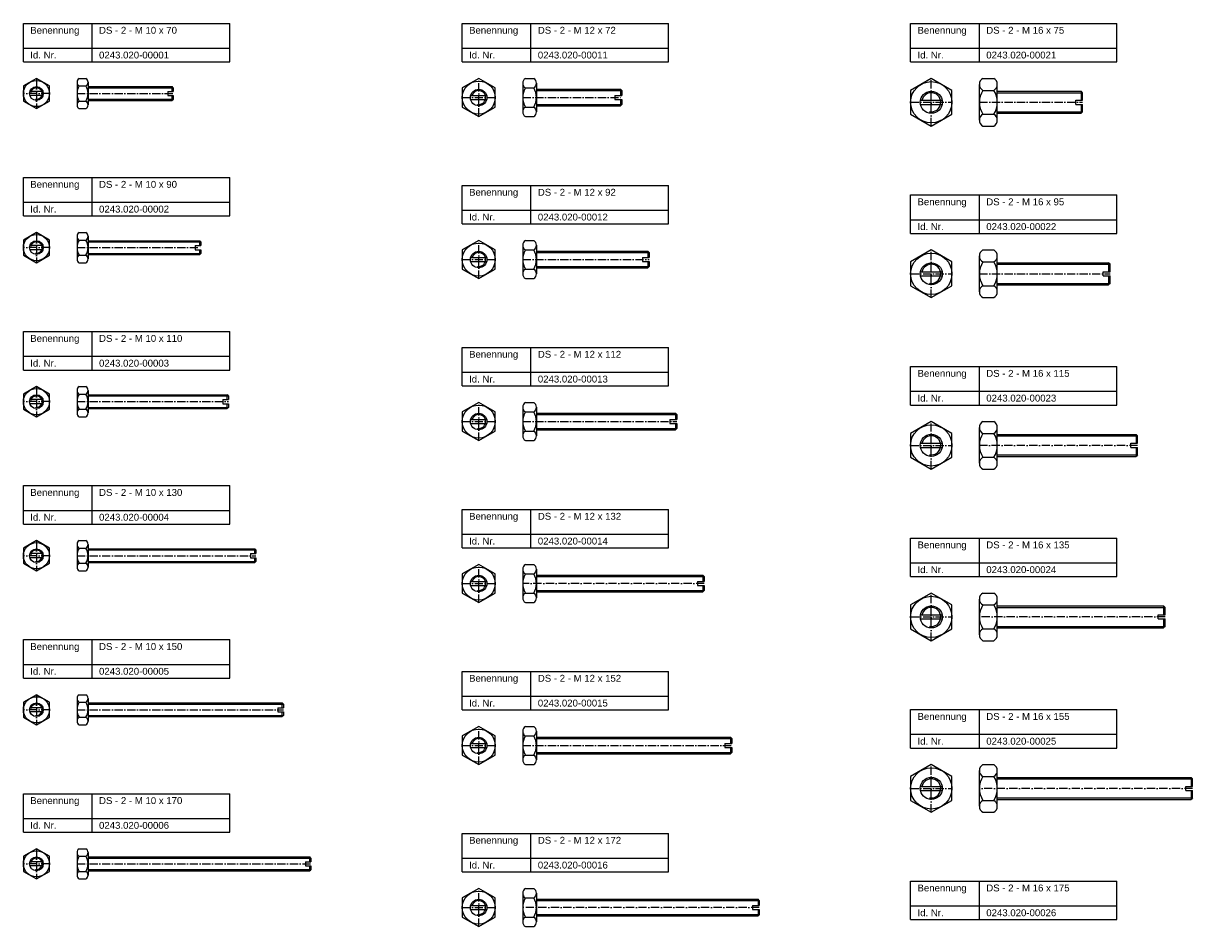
# Model space of a CAD drawing. Header units: millimetres. Extents: x 77 to 1863, y 1386 to 2936.
# Tile 2 of 4: x 77 to 927, y 2280 to 2936. Entities that reach past the tile are written whole.
import ezdxf

# ---------------------------------------------------------------- set-up
doc = ezdxf.new("R2010")
doc.units = ezdxf.units.MM
doc.header["$LTSCALE"] = 0.5
doc.linetypes.add('achse', pattern=[18, 12, -3, 0, -3])
doc.layers.add('HALFEN', color=2, linetype='CONTINUOUS')
doc.styles.add('ARIAL50', font='ARIAL.TTF', dxfattribs={"height": 5})

msp = doc.modelspace()

# ---------------------------------------------------------------- linework, layer by layer
at = {"layer": 'HALFEN'}
for p, q in [((77.25, 2936.25), (227.25, 2936.25)), ((77.25, 2908.25), (77.25, 2936.25)), ((127.25, 2908.25), (127.25, 2936.25)), ((227.25, 2908.25), (227.25, 2936.25)), ((396.25, 2936.25), (546.25, 2936.25)), ((396.25, 2908.25), (396.25, 2936.25)), ((446.25, 2908.25), (446.25, 2936.25)), ((546.25, 2908.25), (546.25, 2936.25)), ((722.25, 2936.25), (872.25, 2936.25)), ((722.25, 2908.25), (722.25, 2936.25)), ((772.25, 2908.25), (772.25, 2936.25)), ((872.25, 2908.25), (872.25, 2936.25)), ((77.25, 2918.25), (227.25, 2918.25)), ((396.25, 2918.25), (546.25, 2918.25)), ((722.25, 2918.25), (872.25, 2918.25)), ((77.25, 2908.25), (227.25, 2908.25)), ((396.25, 2908.25), (546.25, 2908.25)), ((722.25, 2908.25), (872.25, 2908.25)), ((86.75, 2896.25), (77.25, 2890.77)), ((77.25, 2890.77), (77.25, 2879.8)), ((96.25, 2890.77), (86.75, 2896.25)), ((96.25, 2879.8), (96.25, 2890.77)), ((116.25, 2893.51), (116.25, 2877.05)), ((117.83, 2896.25), (122.67, 2896.25)), ((117.83, 2890.77), (122.67, 2890.77)), ((124.25, 2893.51), (124.25, 2877.05)), ((124.25, 2890.28), (185.44, 2890.28)), ((186.25, 2889.47), (185.44, 2890.28)), ((185.44, 2886.78), (185.44, 2890.28)), ((440.25, 2892.79), (440.25, 2872)), ((442.25, 2896.25), (448.25, 2896.25)), ((450.25, 2892.79), (450.25, 2872)), ((772.25, 2865.94), (772.25, 2891.92)), ((774.75, 2896.25), (782.75, 2896.25)), ((785.25, 2865.94), (785.25, 2891.92)), ((91.52, 2886.78), (81.98, 2886.78)), ((91.52, 2883.78), (81.98, 2883.78)), ((124.25, 2889.47), (186.25, 2889.47)), ((182.25, 2886.78), (186.25, 2886.78)), ((182.25, 2886.78), (182.25, 2883.78)), ((182.25, 2883.78), (186.25, 2883.78)), ((185.44, 2880.28), (185.44, 2883.78)), ((186.25, 2889.47), (186.25, 2886.78)), ((186.25, 2883.78), (186.25, 2881.09)), ((402.44, 2883.89), (414.06, 2883.89)), ((442.25, 2889.32), (448.25, 2889.32)), ((450.25, 2888.39), (511.3, 2888.39)), ((450.25, 2887.45), (512.25, 2887.45)), ((507.25, 2883.89), (512.25, 2883.89)), ((507.25, 2883.89), (507.25, 2880.89)), ((511.3, 2888.39), (511.3, 2883.89)), ((512.25, 2887.45), (511.3, 2888.39)), ((512.25, 2887.45), (512.25, 2883.89)), ((774.75, 2887.59), (782.75, 2887.59)), ((785.25, 2886.93), (846.17, 2886.93)), ((785.25, 2885.85), (847.25, 2885.85)), ((847.25, 2885.85), (846.17, 2886.93)), ((846.17, 2886.93), (846.17, 2880.43)), ((847.25, 2880.43), (847.25, 2885.85)), ((77.25, 2879.8), (86.75, 2874.31)), ((86.75, 2874.31), (96.25, 2879.8)), ((117.83, 2879.8), (122.67, 2879.8)), ((117.83, 2874.31), (122.67, 2874.31)), ((124.25, 2881.09), (186.25, 2881.09)), ((124.25, 2880.28), (185.44, 2880.28)), ((186.25, 2881.09), (185.44, 2880.28)), ((402.44, 2880.89), (414.06, 2880.89)), ((442.25, 2875.47), (448.25, 2875.47)), ((450.25, 2877.34), (512.25, 2877.34)), ((450.25, 2876.39), (511.3, 2876.39)), ((507.25, 2880.89), (512.25, 2880.89)), ((511.3, 2880.89), (511.3, 2876.39)), ((512.25, 2877.34), (511.3, 2876.39)), ((512.25, 2880.89), (512.25, 2877.34)), ((729.39, 2880.43), (745.11, 2880.43)), ((729.39, 2877.43), (745.11, 2877.43)), ((842.25, 2880.43), (847.25, 2880.43)), ((842.25, 2877.43), (842.25, 2880.43)), ((842.25, 2877.43), (847.25, 2877.43)), ((846.17, 2877.43), (846.17, 2870.93)), ((847.25, 2872.01), (847.25, 2877.43)), ((442.25, 2868.54), (448.25, 2868.54)), ((774.75, 2870.27), (782.75, 2870.27)), ((785.25, 2872.01), (847.25, 2872.01)), ((785.25, 2870.93), (846.17, 2870.93)), ((847.25, 2872.01), (846.17, 2870.93)), ((774.75, 2861.61), (782.75, 2861.61)), ((77.25, 2824.31), (227.25, 2824.31)), ((77.25, 2796.31), (77.25, 2824.31)), ((127.25, 2796.31), (127.25, 2824.31)), ((227.25, 2796.31), (227.25, 2824.31)), ((396.25, 2818.54), (546.25, 2818.54)), ((396.25, 2790.54), (396.25, 2818.54)), ((446.25, 2790.54), (446.25, 2818.54)), ((546.25, 2790.54), (546.25, 2818.54)), ((77.25, 2806.31), (227.25, 2806.31)), ((722.25, 2811.61), (872.25, 2811.61)), ((722.25, 2783.61), (722.25, 2811.61)), ((772.25, 2783.61), (772.25, 2811.61)), ((872.25, 2783.61), (872.25, 2811.61)), ((396.25, 2800.54), (546.25, 2800.54)), ((77.25, 2796.31), (227.25, 2796.31)), ((396.25, 2790.54), (546.25, 2790.54)), ((722.25, 2793.61), (872.25, 2793.61)), ((86.75, 2784.31), (77.25, 2778.83)), ((96.25, 2778.83), (86.75, 2784.31)), ((116.25, 2781.57), (116.25, 2765.11)), ((117.83, 2784.31), (122.67, 2784.31)), ((124.25, 2781.57), (124.25, 2765.11)), ((722.25, 2783.61), (872.25, 2783.61)), ((77.25, 2778.83), (77.25, 2767.86)), ((91.52, 2774.84), (81.98, 2774.84)), ((91.52, 2771.84), (81.98, 2771.84)), ((96.25, 2767.86), (96.25, 2778.83)), ((117.83, 2778.83), (122.67, 2778.83)), ((124.25, 2778.34), (205.44, 2778.34)), ((124.25, 2777.53), (206.25, 2777.53)), ((202.25, 2774.84), (206.25, 2774.84)), ((202.25, 2774.84), (202.25, 2771.84)), ((202.25, 2771.84), (206.25, 2771.84)), ((205.44, 2774.84), (205.44, 2778.34)), ((206.25, 2777.53), (205.44, 2778.34)), ((205.44, 2768.34), (205.44, 2771.84)), ((206.25, 2777.53), (206.25, 2774.84)), ((206.25, 2771.84), (206.25, 2769.15)), ((440.25, 2775.07), (440.25, 2754.29)), ((442.25, 2778.54), (448.25, 2778.54)), ((442.25, 2771.61), (448.25, 2771.61)), ((450.25, 2775.07), (450.25, 2754.29)), ((774.75, 2771.61), (782.75, 2771.61)), ((77.25, 2767.86), (86.75, 2762.37)), ((86.75, 2762.37), (96.25, 2767.86)), ((117.83, 2767.86), (122.67, 2767.86)), ((124.25, 2769.15), (206.25, 2769.15)), ((124.25, 2768.34), (205.44, 2768.34)), ((206.25, 2769.15), (205.44, 2768.34)), ((402.44, 2766.18), (414.06, 2766.18)), ((402.44, 2763.18), (414.06, 2763.18)), ((450.25, 2770.68), (531.3, 2770.68)), ((450.25, 2769.73), (532.25, 2769.73)), ((527.25, 2766.18), (527.25, 2763.18)), ((527.25, 2766.18), (532.25, 2766.18)), ((527.25, 2763.18), (532.25, 2763.18)), ((532.25, 2769.73), (531.3, 2770.68)), ((531.3, 2770.68), (531.3, 2766.18)), ((531.3, 2763.18), (531.3, 2758.68)), ((532.25, 2769.73), (532.25, 2766.18)), ((532.25, 2763.18), (532.25, 2759.63)), ((772.25, 2741.3), (772.25, 2767.28)), ((774.75, 2762.95), (782.75, 2762.95)), ((785.25, 2741.3), (785.25, 2767.28)), ((117.83, 2762.37), (122.67, 2762.37)), ((442.25, 2757.75), (448.25, 2757.75)), ((450.25, 2759.63), (532.25, 2759.63)), ((450.25, 2758.68), (531.3, 2758.68)), ((532.25, 2759.63), (531.3, 2758.68)), ((729.39, 2755.79), (745.11, 2755.79)), ((785.25, 2762.29), (866.17, 2762.29)), ((785.25, 2761.21), (867.25, 2761.21)), ((862.25, 2752.79), (862.25, 2755.79)), ((862.25, 2755.79), (867.25, 2755.79)), ((867.25, 2761.21), (866.17, 2762.29)), ((866.17, 2762.29), (866.17, 2755.79)), ((867.25, 2755.79), (867.25, 2761.21)), ((442.25, 2750.82), (448.25, 2750.82)), ((729.39, 2752.79), (745.11, 2752.79)), ((774.75, 2745.63), (782.75, 2745.63)), ((785.25, 2747.37), (867.25, 2747.37)), ((785.25, 2746.29), (866.17, 2746.29)), ((862.25, 2752.79), (867.25, 2752.79)), ((866.17, 2752.79), (866.17, 2746.29)), ((867.25, 2747.37), (866.17, 2746.29)), ((867.25, 2747.37), (867.25, 2752.79)), ((774.75, 2736.97), (782.75, 2736.97)), ((77.25, 2712.37), (227.25, 2712.37)), ((77.25, 2684.37), (77.25, 2712.37)), ((127.25, 2684.37), (127.25, 2712.37)), ((227.25, 2684.37), (227.25, 2712.37)), ((396.25, 2700.82), (546.25, 2700.82)), ((396.25, 2672.82), (396.25, 2700.82)), ((446.25, 2672.82), (446.25, 2700.82)), ((546.25, 2672.82), (546.25, 2700.82)), ((77.25, 2694.37), (227.25, 2694.37)), ((722.25, 2686.97), (872.25, 2686.97)), ((722.25, 2658.97), (722.25, 2686.97)), ((772.25, 2658.97), (772.25, 2686.97)), ((872.25, 2658.97), (872.25, 2686.97)), ((77.25, 2684.37), (227.25, 2684.37)), ((396.25, 2682.82), (546.25, 2682.82)), ((86.75, 2672.37), (77.25, 2666.89)), ((96.25, 2666.89), (86.75, 2672.37)), ((116.25, 2669.63), (116.25, 2653.17)), ((117.83, 2672.37), (122.67, 2672.37)), ((124.25, 2669.63), (124.25, 2653.17)), ((396.25, 2672.82), (546.25, 2672.82)), ((77.25, 2666.89), (77.25, 2655.92)), ((91.52, 2662.9), (81.98, 2662.9)), ((96.25, 2655.92), (96.25, 2666.89)), ((117.83, 2666.89), (122.67, 2666.89)), ((124.25, 2666.4), (225.44, 2666.4)), ((124.25, 2665.59), (226.25, 2665.59)), ((222.25, 2662.9), (226.25, 2662.9)), ((222.25, 2662.9), (222.25, 2659.9)), ((225.44, 2662.9), (225.44, 2666.4)), ((226.25, 2665.59), (225.44, 2666.4)), ((226.25, 2665.59), (226.25, 2662.9)), ((442.25, 2660.82), (448.25, 2660.82)), ((722.25, 2668.97), (872.25, 2668.97)), ((77.25, 2655.92), (86.75, 2650.43)), ((91.52, 2659.9), (81.98, 2659.9)), ((86.75, 2650.43), (96.25, 2655.92)), ((117.83, 2655.92), (122.67, 2655.92)), ((124.25, 2657.21), (226.25, 2657.21)), ((124.25, 2656.4), (225.44, 2656.4)), ((222.25, 2659.9), (226.25, 2659.9)), ((225.44, 2656.4), (225.44, 2659.9)), ((226.25, 2657.21), (225.44, 2656.4)), ((226.25, 2659.9), (226.25, 2657.21)), ((440.25, 2657.36), (440.25, 2636.58)), ((442.25, 2653.9), (448.25, 2653.9)), ((450.25, 2657.36), (450.25, 2636.58)), ((450.25, 2652.97), (551.3, 2652.97)), ((450.25, 2652.02), (552.25, 2652.02)), ((552.25, 2652.02), (551.3, 2652.97)), ((551.3, 2652.97), (551.3, 2648.47)), ((552.25, 2652.02), (552.25, 2648.47)), ((722.25, 2658.97), (872.25, 2658.97)), ((117.83, 2650.43), (122.67, 2650.43)), ((402.44, 2648.47), (414.06, 2648.47)), ((402.44, 2645.47), (414.06, 2645.47)), ((547.25, 2648.47), (552.25, 2648.47)), ((547.25, 2648.47), (547.25, 2645.47)), ((547.25, 2645.47), (552.25, 2645.47)), ((551.3, 2645.47), (551.3, 2640.97)), ((552.25, 2645.47), (552.25, 2641.92)), ((774.75, 2646.97), (782.75, 2646.97)), ((442.25, 2640.04), (448.25, 2640.04)), ((450.25, 2641.92), (552.25, 2641.92)), ((450.25, 2640.97), (551.3, 2640.97)), ((552.25, 2641.92), (551.3, 2640.97)), ((772.25, 2616.66), (772.25, 2642.64)), ((774.75, 2638.31), (782.75, 2638.31)), ((785.25, 2616.66), (785.25, 2642.64)), ((785.25, 2637.65), (886.17, 2637.65)), ((785.25, 2636.56), (887.25, 2636.56)), ((887.25, 2636.56), (886.17, 2637.65)), ((886.17, 2637.65), (886.17, 2631.15)), ((887.25, 2631.15), (887.25, 2636.56)), ((442.25, 2633.11), (448.25, 2633.11)), ((729.39, 2631.15), (745.11, 2631.15)), ((729.39, 2628.15), (745.11, 2628.15)), ((882.25, 2631.15), (887.25, 2631.15)), ((882.25, 2628.15), (882.25, 2631.15)), ((882.25, 2628.15), (887.25, 2628.15)), ((886.17, 2628.15), (886.17, 2621.65)), ((887.25, 2622.73), (887.25, 2628.15)), ((774.75, 2620.99), (782.75, 2620.99)), ((785.25, 2622.73), (887.25, 2622.73)), ((785.25, 2621.65), (886.17, 2621.65)), ((887.25, 2622.73), (886.17, 2621.65)), ((774.75, 2612.33), (782.75, 2612.33)), ((77.25, 2600.43), (227.25, 2600.43)), ((77.25, 2572.43), (77.25, 2600.43)), ((127.25, 2572.43), (127.25, 2600.43)), ((227.25, 2572.43), (227.25, 2600.43)), ((77.25, 2582.43), (227.25, 2582.43)), ((396.25, 2583.11), (546.25, 2583.11)), ((396.25, 2555.11), (396.25, 2583.11)), ((446.25, 2555.11), (446.25, 2583.11)), ((546.25, 2555.11), (546.25, 2583.11)), ((77.25, 2572.43), (227.25, 2572.43)), ((86.75, 2560.43), (77.25, 2554.95)), ((96.25, 2554.95), (86.75, 2560.43)), ((117.83, 2560.43), (122.67, 2560.43)), ((396.25, 2565.11), (546.25, 2565.11)), ((722.25, 2562.33), (872.25, 2562.33)), ((722.25, 2534.33), (722.25, 2562.33)), ((772.25, 2534.33), (772.25, 2562.33)), ((872.25, 2534.33), (872.25, 2562.33)), ((77.25, 2554.95), (77.25, 2543.98)), ((91.52, 2550.96), (81.98, 2550.96)), ((96.25, 2543.98), (96.25, 2554.95)), ((116.25, 2557.69), (116.25, 2541.24)), ((117.83, 2554.95), (122.67, 2554.95)), ((124.25, 2557.69), (124.25, 2541.24)), ((124.25, 2554.46), (245.44, 2554.46)), ((124.25, 2553.65), (246.25, 2553.65)), ((242.25, 2550.96), (246.25, 2550.96)), ((242.25, 2550.96), (242.25, 2547.96)), ((245.44, 2550.96), (245.44, 2554.46)), ((246.25, 2553.65), (245.44, 2554.46)), ((246.25, 2553.65), (246.25, 2550.96)), ((396.25, 2555.11), (546.25, 2555.11)), ((77.25, 2543.98), (86.75, 2538.49)), ((91.52, 2547.96), (81.98, 2547.96)), ((86.75, 2538.49), (96.25, 2543.98)), ((117.83, 2543.98), (122.67, 2543.98)), ((124.25, 2545.27), (246.25, 2545.27)), ((124.25, 2544.46), (245.44, 2544.46)), ((242.25, 2547.96), (246.25, 2547.96)), ((245.44, 2544.46), (245.44, 2547.96)), ((246.25, 2545.27), (245.44, 2544.46)), ((246.25, 2547.96), (246.25, 2545.27)), ((442.25, 2543.11), (448.25, 2543.11)), ((722.25, 2544.33), (872.25, 2544.33)), ((117.83, 2538.49), (122.67, 2538.49)), ((440.25, 2539.65), (440.25, 2518.86)), ((442.25, 2536.18), (448.25, 2536.18)), ((450.25, 2539.65), (450.25, 2518.86)), ((450.25, 2535.26), (571.3, 2535.26)), ((450.25, 2534.31), (572.25, 2534.31)), ((572.25, 2534.31), (571.3, 2535.26)), ((571.3, 2535.26), (571.3, 2530.76)), ((572.25, 2534.31), (572.25, 2530.76)), ((722.25, 2534.33), (872.25, 2534.33)), ((402.44, 2530.76), (414.06, 2530.76)), ((402.44, 2527.76), (414.06, 2527.76)), ((567.25, 2530.76), (567.25, 2527.76)), ((567.25, 2530.76), (572.25, 2530.76)), ((567.25, 2527.76), (572.25, 2527.76)), ((571.3, 2527.76), (571.3, 2523.26)), ((572.25, 2527.76), (572.25, 2524.2)), ((442.25, 2522.33), (448.25, 2522.33)), ((450.25, 2524.2), (572.25, 2524.2)), ((450.25, 2523.26), (571.3, 2523.26)), ((572.25, 2524.2), (571.3, 2523.26)), ((772.25, 2492.02), (772.25, 2518)), ((774.75, 2522.33), (782.75, 2522.33)), ((785.25, 2492.02), (785.25, 2518)), ((442.25, 2515.4), (448.25, 2515.4)), ((774.75, 2513.67), (782.75, 2513.67)), ((785.25, 2513.01), (906.17, 2513.01)), ((785.25, 2511.92), (907.25, 2511.92)), ((907.25, 2511.92), (906.17, 2513.01)), ((906.17, 2513.01), (906.17, 2506.51)), ((907.25, 2506.51), (907.25, 2511.92)), ((729.39, 2506.51), (745.11, 2506.51)), ((729.39, 2503.51), (745.11, 2503.51)), ((902.25, 2503.51), (902.25, 2506.51)), ((902.25, 2506.51), (907.25, 2506.51)), ((902.25, 2503.51), (907.25, 2503.51)), ((906.17, 2503.51), (906.17, 2497.01)), ((907.25, 2498.09), (907.25, 2503.51)), ((774.75, 2496.35), (782.75, 2496.35)), ((785.25, 2498.09), (907.25, 2498.09)), ((785.25, 2497.01), (906.17, 2497.01)), ((907.25, 2498.09), (906.17, 2497.01)), ((77.25, 2488.49), (227.25, 2488.49)), ((77.25, 2460.49), (77.25, 2488.49)), ((127.25, 2460.49), (127.25, 2488.49)), ((227.25, 2460.49), (227.25, 2488.49)), ((774.75, 2487.69), (782.75, 2487.69)), ((77.25, 2470.49), (227.25, 2470.49)), ((396.25, 2465.4), (546.25, 2465.4)), ((396.25, 2437.4), (396.25, 2465.4)), ((446.25, 2437.4), (446.25, 2465.4)), ((546.25, 2437.4), (546.25, 2465.4)), ((77.25, 2460.49), (227.25, 2460.49)), ((86.75, 2448.49), (77.25, 2443.01)), ((96.25, 2443.01), (86.75, 2448.49)), ((117.83, 2448.49), (122.67, 2448.49)), ((77.25, 2443.01), (77.25, 2432.04)), ((96.25, 2432.04), (96.25, 2443.01)), ((116.25, 2445.75), (116.25, 2429.3)), ((117.83, 2443.01), (122.67, 2443.01)), ((124.25, 2445.75), (124.25, 2429.3)), ((124.25, 2442.52), (265.44, 2442.52)), ((124.25, 2441.71), (266.25, 2441.71)), ((265.44, 2439.02), (265.44, 2442.52)), ((266.25, 2441.71), (265.44, 2442.52)), ((266.25, 2441.71), (266.25, 2439.02)), ((396.25, 2447.4), (546.25, 2447.4)), ((77.25, 2432.04), (86.75, 2426.55)), ((91.52, 2439.02), (81.98, 2439.02)), ((91.52, 2436.02), (81.98, 2436.02)), ((86.75, 2426.55), (96.25, 2432.04)), ((117.83, 2432.04), (122.67, 2432.04)), ((124.25, 2433.34), (266.25, 2433.34)), ((124.25, 2432.52), (265.44, 2432.52)), ((262.25, 2439.02), (266.25, 2439.02)), ((262.25, 2439.02), (262.25, 2436.02)), ((262.25, 2436.02), (266.25, 2436.02)), ((265.44, 2432.52), (265.44, 2436.02)), ((266.25, 2433.34), (265.44, 2432.52)), ((266.25, 2436.02), (266.25, 2433.34)), ((396.25, 2437.4), (546.25, 2437.4)), ((722.25, 2437.69), (872.25, 2437.69)), ((722.25, 2409.69), (722.25, 2437.69)), ((772.25, 2409.69), (772.25, 2437.69)), ((872.25, 2409.69), (872.25, 2437.69)), ((117.83, 2426.55), (122.67, 2426.55)), ((442.25, 2425.4), (448.25, 2425.4)), ((440.25, 2421.93), (440.25, 2401.15)), ((442.25, 2418.47), (448.25, 2418.47)), ((450.25, 2421.93), (450.25, 2401.15)), ((450.25, 2417.54), (591.3, 2417.54)), ((450.25, 2416.6), (592.25, 2416.6)), ((592.25, 2416.6), (591.3, 2417.54)), ((591.3, 2417.54), (591.3, 2413.04)), ((592.25, 2416.6), (592.25, 2413.04)), ((722.25, 2419.69), (872.25, 2419.69)), ((402.44, 2413.04), (414.06, 2413.04)), ((402.44, 2410.04), (414.06, 2410.04)), ((450.25, 2406.49), (592.25, 2406.49)), ((450.25, 2405.54), (591.3, 2405.54)), ((587.25, 2413.04), (592.25, 2413.04)), ((587.25, 2413.04), (587.25, 2410.04)), ((587.25, 2410.04), (592.25, 2410.04)), ((591.3, 2410.04), (591.3, 2405.54)), ((592.25, 2406.49), (591.3, 2405.54)), ((592.25, 2410.04), (592.25, 2406.49)), ((722.25, 2409.69), (872.25, 2409.69)), ((442.25, 2404.61), (448.25, 2404.61)), ((442.25, 2397.69), (448.25, 2397.69)), ((774.75, 2397.69), (782.75, 2397.69)), ((772.25, 2367.38), (772.25, 2393.36)), ((774.75, 2389.03), (782.75, 2389.03)), ((785.25, 2367.38), (785.25, 2393.36)), ((729.39, 2381.87), (745.11, 2381.87)), ((785.25, 2388.37), (926.17, 2388.37)), ((785.25, 2387.28), (927.25, 2387.28)), ((922.25, 2381.87), (927.25, 2381.87)), ((922.25, 2378.87), (922.25, 2381.87)), ((926.17, 2388.37), (926.17, 2381.87)), ((927.25, 2387.28), (926.17, 2388.37)), ((927.25, 2381.87), (927.25, 2387.28)), ((77.25, 2376.55), (227.25, 2376.55)), ((77.25, 2348.55), (77.25, 2376.55)), ((127.25, 2348.55), (127.25, 2376.55)), ((227.25, 2348.55), (227.25, 2376.55)), ((729.39, 2378.87), (745.11, 2378.87)), ((774.75, 2371.71), (782.75, 2371.71)), ((785.25, 2373.45), (927.25, 2373.45)), ((785.25, 2372.37), (926.17, 2372.37)), ((922.25, 2378.87), (927.25, 2378.87)), ((926.17, 2378.87), (926.17, 2372.37)), ((927.25, 2373.45), (926.17, 2372.37)), ((927.25, 2373.45), (927.25, 2378.87)), ((774.75, 2363.04), (782.75, 2363.04)), ((77.25, 2358.55), (227.25, 2358.55)), ((77.25, 2348.55), (227.25, 2348.55)), ((396.25, 2347.69), (546.25, 2347.69)), ((396.25, 2319.69), (396.25, 2347.69)), ((446.25, 2319.69), (446.25, 2347.69)), ((546.25, 2319.69), (546.25, 2347.69)), ((86.75, 2336.55), (77.25, 2331.07)), ((77.25, 2331.07), (77.25, 2320.1)), ((96.25, 2331.07), (86.75, 2336.55)), ((96.25, 2320.1), (96.25, 2331.07)), ((116.25, 2333.81), (116.25, 2317.36)), ((117.83, 2336.55), (122.67, 2336.55)), ((117.83, 2331.07), (122.67, 2331.07)), ((124.25, 2333.81), (124.25, 2317.36)), ((124.25, 2330.58), (285.44, 2330.58)), ((124.25, 2329.77), (286.25, 2329.77)), ((285.44, 2327.08), (285.44, 2330.58)), ((286.25, 2329.77), (285.44, 2330.58)), ((286.25, 2329.77), (286.25, 2327.08)), ((396.25, 2329.69), (546.25, 2329.69)), ((91.52, 2327.08), (81.98, 2327.08)), ((91.52, 2324.08), (81.98, 2324.08)), ((124.25, 2321.4), (286.25, 2321.4)), ((124.25, 2320.58), (285.44, 2320.58)), ((282.25, 2327.08), (286.25, 2327.08)), ((282.25, 2327.08), (282.25, 2324.08)), ((282.25, 2324.08), (286.25, 2324.08)), ((285.44, 2320.58), (285.44, 2324.08)), ((286.25, 2321.4), (285.44, 2320.58)), ((286.25, 2324.08), (286.25, 2321.4)), ((77.25, 2320.1), (86.75, 2314.61)), ((86.75, 2314.61), (96.25, 2320.1)), ((117.83, 2320.1), (122.67, 2320.1)), ((117.83, 2314.61), (122.67, 2314.61)), ((396.25, 2319.69), (546.25, 2319.69)), ((722.25, 2313.04), (872.25, 2313.04)), ((722.25, 2285.04), (722.25, 2313.04)), ((772.25, 2285.04), (772.25, 2313.04)), ((872.25, 2285.04), (872.25, 2313.04)), ((440.25, 2304.22), (440.25, 2283.44)), ((442.25, 2307.69), (448.25, 2307.69)), ((450.25, 2304.22), (450.25, 2283.44)), ((402.44, 2295.33), (414.06, 2295.33)), ((442.25, 2300.76), (448.25, 2300.76)), ((450.25, 2299.83), (611.3, 2299.83)), ((450.25, 2298.88), (612.25, 2298.88)), ((607.25, 2295.33), (612.25, 2295.33)), ((607.25, 2295.33), (607.25, 2292.33)), ((612.25, 2298.88), (611.3, 2299.83)), ((611.3, 2299.83), (611.3, 2295.33)), ((612.25, 2298.88), (612.25, 2295.33)), ((722.25, 2295.04), (872.25, 2295.04)), ((402.44, 2292.33), (414.06, 2292.33)), ((442.25, 2286.9), (448.25, 2286.9)), ((450.25, 2288.78), (612.25, 2288.78)), ((450.25, 2287.83), (611.3, 2287.83)), ((607.25, 2292.33), (612.25, 2292.33)), ((611.3, 2292.33), (611.3, 2287.83)), ((612.25, 2288.78), (611.3, 2287.83)), ((612.25, 2292.33), (612.25, 2288.78)), ((442.25, 2279.97), (448.25, 2279.97)), ((722.25, 2285.04), (872.25, 2285.04))]:
    msp.add_line(p, q, dxfattribs=at)
at = {"layer": 'HALFEN', "color": 1, "linetype": 'achse'}
for p, q in [((86.75, 2896.25), (86.75, 2874.31)), ((408.25, 2868.54), (408.25, 2896.25)), ((737.25, 2861.61), (737.25, 2896.25)), ((96.25, 2885.28), (77.25, 2885.28)), ((116.25, 2885.28), (186.25, 2885.28)), ((396.25, 2882.39), (420.25, 2882.39)), ((440.25, 2882.39), (512.25, 2882.39)), ((722.25, 2878.93), (752.25, 2878.93)), ((772.25, 2878.93), (847.25, 2878.93)), ((86.75, 2784.31), (86.75, 2762.37)), ((96.25, 2773.34), (77.25, 2773.34)), ((116.25, 2773.34), (206.25, 2773.34)), ((408.25, 2750.82), (408.25, 2778.54)), ((737.25, 2736.97), (737.25, 2771.61)), ((396.25, 2764.68), (420.25, 2764.68)), ((440.25, 2764.68), (532.25, 2764.68)), ((722.25, 2754.29), (752.25, 2754.29)), ((772.25, 2754.29), (867.25, 2754.29)), ((86.75, 2672.37), (86.75, 2650.43)), ((96.25, 2661.4), (77.25, 2661.4)), ((116.25, 2661.4), (226.25, 2661.4)), ((408.25, 2633.11), (408.25, 2660.82)), ((396.25, 2646.97), (420.25, 2646.97)), ((440.25, 2646.97), (552.25, 2646.97)), ((737.25, 2612.33), (737.25, 2646.97)), ((722.25, 2629.65), (752.25, 2629.65)), ((887.25, 2629.65), (772.25, 2629.65)), ((86.75, 2560.43), (86.75, 2538.49)), ((96.25, 2549.46), (77.25, 2549.46)), ((116.25, 2549.46), (246.25, 2549.46)), ((408.25, 2515.4), (408.25, 2543.11)), ((396.25, 2529.26), (420.25, 2529.26)), ((572.25, 2529.26), (440.25, 2529.26)), ((737.25, 2487.69), (737.25, 2522.33)), ((722.25, 2505.01), (752.25, 2505.01)), ((907.25, 2505.01), (772.25, 2505.01)), ((86.75, 2448.49), (86.75, 2426.55)), ((96.25, 2437.52), (77.25, 2437.52)), ((116.25, 2437.52), (266.25, 2437.52)), ((408.25, 2397.69), (408.25, 2425.4)), ((396.25, 2411.54), (420.25, 2411.54)), ((440.25, 2411.54), (592.25, 2411.54)), ((737.25, 2363.04), (737.25, 2397.69)), ((722.25, 2380.37), (752.25, 2380.37)), ((927.25, 2380.37), (772.25, 2380.37)), ((86.75, 2336.55), (86.75, 2314.61)), ((96.25, 2325.58), (77.25, 2325.58)), ((116.25, 2325.58), (286.25, 2325.58)), ((408.25, 2279.97), (408.25, 2307.69)), ((396.25, 2293.83), (420.25, 2293.83)), ((612.25, 2293.83), (440.25, 2293.83))]:
    msp.add_line(p, q, dxfattribs=at)
at = {"layer": 'HALFEN'}
for points in [[(396.25, 2875.47), (408.25, 2868.54), (420.25, 2875.47), (420.25, 2889.32), (408.25, 2896.25), (396.25, 2889.32)], [(722.25, 2870.27), (737.25, 2861.61), (752.25, 2870.27), (752.25, 2887.59), (737.25, 2896.25), (722.25, 2887.59)], [(396.25, 2757.75), (408.25, 2750.82), (420.25, 2757.75), (420.25, 2771.61), (408.25, 2778.54), (396.25, 2771.61)], [(722.25, 2745.63), (737.25, 2736.97), (752.25, 2745.63), (752.25, 2762.95), (737.25, 2771.61), (722.25, 2762.95)], [(396.25, 2640.04), (408.25, 2633.11), (420.25, 2640.04), (420.25, 2653.9), (408.25, 2660.82), (396.25, 2653.9)], [(722.25, 2620.99), (737.25, 2612.33), (752.25, 2620.99), (752.25, 2638.31), (737.25, 2646.97), (722.25, 2638.31)], [(396.25, 2522.33), (408.25, 2515.4), (420.25, 2522.33), (420.25, 2536.18), (408.25, 2543.11), (396.25, 2536.18)], [(722.25, 2496.35), (737.25, 2487.69), (752.25, 2496.35), (752.25, 2513.67), (737.25, 2522.33), (722.25, 2513.67)], [(396.25, 2404.61), (408.25, 2397.69), (420.25, 2404.61), (420.25, 2418.47), (408.25, 2425.4), (396.25, 2418.47)], [(722.25, 2371.71), (737.25, 2363.04), (752.25, 2371.71), (752.25, 2389.03), (737.25, 2397.69), (722.25, 2389.03)], [(396.25, 2286.9), (408.25, 2279.97), (420.25, 2286.9), (420.25, 2300.76), (408.25, 2307.69), (396.25, 2300.76)]]:
    msp.add_lwpolyline(points, close=True, dxfattribs=at)
for centre, radius in [((86.75, 2885.28), 9.5), ((86.75, 2885.28), 5), ((408.25, 2882.39), 12), ((737.25, 2878.93), 15), ((408.25, 2882.39), 6), ((737.25, 2878.93), 8), ((86.75, 2773.34), 9.5), ((86.75, 2773.34), 5), ((408.25, 2764.68), 12), ((408.25, 2764.68), 6), ((737.25, 2754.29), 15), ((737.25, 2754.29), 8), ((86.75, 2661.4), 9.5), ((86.75, 2661.4), 5), ((408.25, 2646.97), 12), ((408.25, 2646.97), 6), ((737.25, 2629.65), 15), ((737.25, 2629.65), 8), ((86.75, 2549.46), 9.5), ((86.75, 2549.46), 5), ((408.25, 2529.26), 12), ((408.25, 2529.26), 6), ((737.25, 2505.01), 15), ((737.25, 2505.01), 8), ((86.75, 2437.52), 9.5), ((86.75, 2437.52), 5), ((408.25, 2411.54), 12), ((408.25, 2411.54), 6), ((737.25, 2380.37), 15), ((737.25, 2380.37), 8), ((86.75, 2325.58), 9.5), ((86.75, 2325.58), 5), ((408.25, 2293.83), 12), ((408.25, 2293.83), 6)]:
    msp.add_circle(centre, radius, dxfattribs=at)
for centre, radius, start, end in [((119.42, 2893.51), 3.17, 120, 240), ((126.54, 2885.28), 10.29, 147.79577, 212.20423), ((121.08, 2893.51), 3.17, 300, 60), ((113.96, 2885.28), 10.29, 327.79577, 32.20423), ((444.25, 2892.79), 4, 120, 240), ((446.25, 2892.79), 4, 300, 60), ((777.25, 2891.92), 5, 120, 240), ((780.25, 2891.92), 5, 300, 60), ((453.25, 2882.39), 13, 147.79577, 212.20423), ((437.25, 2882.39), 13, 327.79577, 32.20423), ((788.5, 2878.93), 16.25, 147.79577, 212.20423), ((769, 2878.93), 16.25, 327.79577, 32.20423), ((119.42, 2877.05), 3.17, 120, 240), ((121.08, 2877.05), 3.17, 300, 60), ((444.25, 2872), 4, 120, 240), ((442.25, 2875.47), 1.0725e-12, 297.99462, 237.99462), ((446.25, 2872), 4, 300, 60), ((448.25, 2875.47), 1.0725e-12, 302.00538, 242.00538), ((777.25, 2865.94), 5, 120, 240), ((774.75, 2870.27), 1.421e-13, 316.59662, 69.44395), ((780.25, 2865.94), 5, 300, 60), ((119.42, 2781.57), 3.17, 120, 240), ((121.08, 2781.57), 3.17, 300, 60), ((126.54, 2773.34), 10.29, 147.79577, 212.20423), ((113.96, 2773.34), 10.29, 327.79577, 32.20423), ((444.25, 2775.07), 4, 120, 240), ((453.25, 2764.68), 13, 147.79577, 212.20423), ((446.25, 2775.07), 4, 300, 60), ((437.25, 2764.68), 13, 327.79577, 32.20423), ((777.25, 2767.28), 5, 120, 240), ((780.25, 2767.28), 5, 300, 60), ((119.42, 2765.11), 3.17, 120, 240), ((121.08, 2765.11), 3.17, 300, 60), ((788.5, 2754.29), 16.25, 147.79577, 212.20423), ((769, 2754.29), 16.25, 327.79577, 32.20423), ((444.25, 2754.29), 4, 120, 240), ((442.25, 2757.75), 1.0725e-12, 297.99462, 237.99462), ((448.25, 2757.75), 1.0725e-12, 302.00538, 242.00538), ((446.25, 2754.29), 4, 300, 60), ((777.25, 2741.3), 5, 120, 240), ((774.75, 2745.63), 1.421e-13, 316.59662, 69.44395), ((780.25, 2741.3), 5, 300, 60), ((119.42, 2669.63), 3.17, 120, 240), ((121.08, 2669.63), 3.17, 300, 60), ((126.54, 2661.4), 10.29, 147.79577, 212.20423), ((113.96, 2661.4), 10.29, 327.79577, 32.20423), ((444.25, 2657.36), 4, 120, 240), ((446.25, 2657.36), 4, 300, 60), ((119.42, 2653.17), 3.17, 120, 240), ((121.08, 2653.17), 3.17, 300, 60), ((453.25, 2646.97), 13, 147.79577, 212.20423), ((437.25, 2646.97), 13, 327.79577, 32.20423), ((777.25, 2642.64), 5, 120, 240), ((780.25, 2642.64), 5, 300, 60), ((444.25, 2636.58), 4, 120, 240), ((442.25, 2640.04), 1.0725e-12, 297.99462, 237.99462), ((448.25, 2640.04), 1.0725e-12, 302.00538, 242.00538), ((446.25, 2636.58), 4, 300, 60), ((788.5, 2629.65), 16.25, 147.79577, 212.20423), ((769, 2629.65), 16.25, 327.79577, 32.20423), ((777.25, 2616.66), 5, 120, 240), ((774.75, 2620.99), 1.421e-13, 316.59662, 69.44395), ((780.25, 2616.66), 5, 300, 60), ((119.42, 2557.69), 3.17, 120, 240), ((121.08, 2557.69), 3.17, 300, 60), ((126.54, 2549.46), 10.29, 147.79577, 212.20423), ((113.96, 2549.46), 10.29, 327.79577, 32.20423), ((119.42, 2541.24), 3.17, 120, 240), ((121.08, 2541.24), 3.17, 300, 60), ((444.25, 2539.65), 4, 120, 240), ((446.25, 2539.65), 4, 300, 60), ((453.25, 2529.26), 13, 147.79577, 212.20423), ((437.25, 2529.26), 13, 327.79577, 32.20423), ((444.25, 2518.86), 4, 120, 240), ((442.25, 2522.33), 1.0725e-12, 297.99462, 237.99462), ((448.25, 2522.33), 1.0725e-12, 302.00538, 242.00538), ((446.25, 2518.86), 4, 300, 60), ((777.25, 2518), 5, 120, 240), ((780.25, 2518), 5, 300, 60), ((788.5, 2505.01), 16.25, 147.79577, 212.20423), ((769, 2505.01), 16.25, 327.79577, 32.20423), ((777.25, 2492.02), 5, 120, 240), ((774.75, 2496.35), 1.421e-13, 316.59662, 69.44395), ((780.25, 2492.02), 5, 300, 60), ((119.42, 2445.75), 3.17, 120, 240), ((121.08, 2445.75), 3.17, 300, 60), ((126.54, 2437.52), 10.29, 147.79577, 212.20423), ((113.96, 2437.52), 10.29, 327.79577, 32.20423), ((119.42, 2429.3), 3.17, 120, 240), ((121.08, 2429.3), 3.17, 300, 60), ((444.25, 2421.93), 4, 120, 240), ((446.25, 2421.93), 4, 300, 60), ((453.25, 2411.54), 13, 147.79577, 212.20423), ((437.25, 2411.54), 13, 327.79577, 32.20423), ((444.25, 2401.15), 4, 120, 240), ((442.25, 2404.61), 1.0725e-12, 297.99462, 237.99462), ((446.25, 2401.15), 4, 300, 60), ((448.25, 2404.61), 1.0725e-12, 302.00538, 242.00538), ((777.25, 2393.36), 5, 120, 240), ((780.25, 2393.36), 5, 300, 60), ((788.5, 2380.37), 16.25, 147.79577, 212.20423), ((769, 2380.37), 16.25, 327.79577, 32.20423), ((777.25, 2367.38), 5, 120, 240), ((774.75, 2371.71), 1.421e-13, 316.59662, 69.44395), ((780.25, 2367.38), 5, 300, 60), ((119.42, 2333.81), 3.17, 120, 240), ((126.54, 2325.58), 10.29, 147.79577, 212.20423), ((121.08, 2333.81), 3.17, 300, 60), ((113.96, 2325.58), 10.29, 327.79577, 32.20423), ((119.42, 2317.36), 3.17, 120, 240), ((121.08, 2317.36), 3.17, 300, 60), ((444.25, 2304.22), 4, 120, 240), ((446.25, 2304.22), 4, 300, 60), ((453.25, 2293.83), 13, 147.79577, 212.20423), ((437.25, 2293.83), 13, 327.79577, 32.20423), ((444.25, 2283.44), 4, 120, 240), ((442.25, 2286.9), 1.0725e-12, 297.99462, 237.99462), ((446.25, 2283.44), 4, 300, 60), ((448.25, 2286.9), 1.0725e-12, 302.00538, 242.00538)]:
    msp.add_arc(centre, radius, start, end, dxfattribs=at)
at = {"layer": 'HALFEN', "color": 1}
for centre, radius in [((86.75, 2885.28), 4.19), ((408.25, 2882.39), 5.05), ((737.25, 2878.93), 6.92), ((86.75, 2773.34), 4.19), ((408.25, 2764.68), 5.05), ((737.25, 2754.29), 6.92), ((86.75, 2661.4), 4.19), ((408.25, 2646.97), 5.05), ((737.25, 2629.65), 6.92), ((86.75, 2549.46), 4.19), ((408.25, 2529.26), 5.05), ((737.25, 2505.01), 6.92), ((86.75, 2437.52), 4.19), ((408.25, 2411.54), 5.05), ((737.25, 2380.37), 6.92), ((86.75, 2325.58), 4.19), ((408.25, 2293.83), 5.05)]:
    msp.add_arc(centre, radius, 260, 170, dxfattribs=at)

# ---------------------------------------------------------------- texts
at = {"layer": 'HALFEN', "style": 'ARIAL50'}
for s, p in [('Benennung', (82.25, 2928.75)), ('DS - 2 - M 10 x 70', (132.25, 2928.75)), ('Benennung', (401.25, 2928.75)), ('DS - 2 - M 12 x 72', (451.25, 2928.75)), ('Benennung', (727.25, 2928.75)), ('DS - 2 - M 16 x 75', (777.25, 2928.75)), ('Id. Nr.', (82.25, 2910.75)), ('0243.020-00001', (132.25, 2910.75)), ('Id. Nr.', (401.25, 2910.75)), ('0243.020-00011', (451.25, 2910.75)), ('Id. Nr.', (727.25, 2910.75)), ('0243.020-00021', (777.25, 2910.75)), ('Benennung', (82.25, 2816.81)), ('DS - 2 - M 10 x 90', (132.25, 2816.81)), ('Benennung', (401.25, 2811.04)), ('DS - 2 - M 12 x 92', (451.25, 2811.04)), ('Benennung', (727.25, 2804.11)), ('DS - 2 - M 16 x 95', (777.25, 2804.11)), ('Id. Nr.', (82.25, 2798.81)), ('0243.020-00002', (132.25, 2798.81)), ('Id. Nr.', (401.25, 2793.04)), ('0243.020-00012', (451.25, 2793.04)), ('Id. Nr.', (727.25, 2786.11)), ('0243.020-00022', (777.25, 2786.11)), ('Benennung', (82.25, 2704.87)), ('DS - 2 - M 10 x 110', (132.25, 2704.87)), ('Benennung', (401.25, 2693.32)), ('DS - 2 - M 12 x 112', (451.25, 2693.32)), ('Id. Nr.', (82.25, 2686.87)), ('0243.020-00003', (132.25, 2686.87)), ('Id. Nr.', (401.25, 2675.32)), ('0243.020-00013', (451.25, 2675.32)), ('Benennung', (727.25, 2679.47)), ('DS - 2 - M 16 x 115', (777.25, 2679.47)), ('Id. Nr.', (727.25, 2661.47)), ('0243.020-00023', (777.25, 2661.47)), ('Benennung', (82.25, 2592.93)), ('DS - 2 - M 10 x 130', (132.25, 2592.93)), ('Id. Nr.', (82.25, 2574.93)), ('0243.020-00004', (132.25, 2574.93)), ('Benennung', (401.25, 2575.61)), ('DS - 2 - M 12 x 132', (451.25, 2575.61)), ('Id. Nr.', (401.25, 2557.61)), ('0243.020-00014', (451.25, 2557.61)), ('Benennung', (727.25, 2554.83)), ('DS - 2 - M 16 x 135', (777.25, 2554.83)), ('Id. Nr.', (727.25, 2536.83)), ('0243.020-00024', (777.25, 2536.83)), ('Benennung', (82.25, 2480.99)), ('DS - 2 - M 10 x 150', (132.25, 2480.99)), ('Id. Nr.', (82.25, 2462.99)), ('0243.020-00005', (132.25, 2462.99)), ('Benennung', (401.25, 2457.9)), ('DS - 2 - M 12 x 152', (451.25, 2457.9)), ('Id. Nr.', (401.25, 2439.9)), ('0243.020-00015', (451.25, 2439.9)), ('Benennung', (727.25, 2430.19)), ('DS - 2 - M 16 x 155', (777.25, 2430.19)), ('Id. Nr.', (727.25, 2412.19)), ('0243.020-00025', (777.25, 2412.19)), ('Benennung', (82.25, 2369.05)), ('DS - 2 - M 10 x 170', (132.25, 2369.05)), ('Id. Nr.', (82.25, 2351.05)), ('0243.020-00006', (132.25, 2351.05)), ('Benennung', (401.25, 2340.19)), ('DS - 2 - M 12 x 172', (451.25, 2340.19)), ('Id. Nr.', (401.25, 2322.19)), ('0243.020-00016', (451.25, 2322.19)), ('Benennung', (727.25, 2305.54)), ('DS - 2 - M 16 x 175', (777.25, 2305.54)), ('Id. Nr.', (727.25, 2287.54)), ('0243.020-00026', (777.25, 2287.54))]:
    msp.add_text(s, height=5, dxfattribs=at).set_placement(p)

doc.saveas('drawing.dxf')
